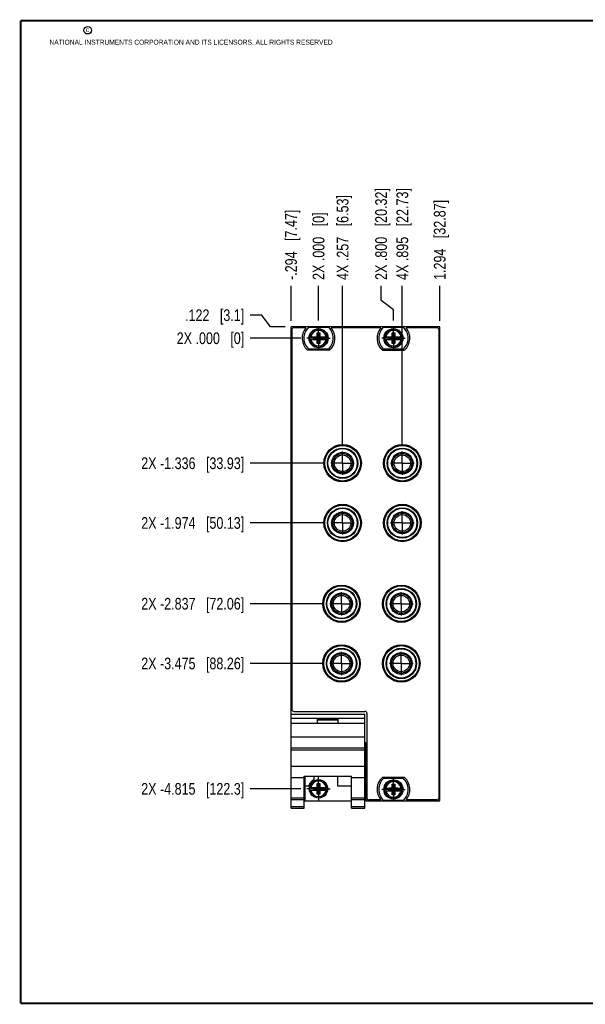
# Model space of a CAD drawing. Header units: inches. Extents: x 0.2 to 16.8, y 0.2 to 10.8.
# Tile 1 of 10: x 0.2 to 6.3, y 0.2 to 10.8. Entities that reach past the tile are written whole.
import ezdxf

# ---------------------------------------------------------------- set-up
doc = ezdxf.new("R2010")
doc.units = ezdxf.units.IN
doc.header["$LTSCALE"] = 0.935
doc.header["$MEASUREMENT"] = 0
doc.linetypes.add('CENTER', pattern=[0.6, 0.375, -0.075, 0.075, -0.075])
doc.layers.get('0').update_dxf_attribs({"linetype": 'CONTINUOUS'})
doc.layers.add('02___PRT_ALL_AXES', color=7, linetype='CONTINUOUS')
doc.layers.add('DIMENSIONS', color=7, linetype='CONTINUOUS')
doc.styles.get("Standard").update_dxf_attribs({"font": 'txt', "width": 0.8})
doc.dimstyles.new('DIMSTYLE_1', dxfattribs={"dimtxt": 0.125, "dimasz": 0.18, "dimexe": 0.18, "dimexo": 0.0625, "dimgap": 0.09, "dimtad": 0, "dimtih": 1, "dimtoh": 1, "dimdec": 3, "dimzin": 4, "dimdsep": 46, "dimtxsty": 'STANDARD', "dimblk": '_FILLED', "dimblk1": '_FILLED', "dimblk2": '_FILLED', "dimcen": 0.09, "dimadec": 0, "dimazin": 0, "dimtp": 0.01, "dimtm": 0.01, "dimtfac": 1, "dimtdec": 3, "dimtofl": 0, "dimtmove": 0, "dimatfit": 3, "dimldrblk": '_FILLED', "dimfxl": 1, "dimtolj": 1, "dimtzin": 4, "dimarcsym": 0})

# ---------------------------------------------------------------- blocks, each defined once
blk = doc.blocks.new('*D4')
at = {"layer": 'DIMENSIONS', "color": 2, "linetype": 'CONTINUOUS'}
for p, q in [((2.825, 7.612), (2.7, 7.612)), ((2.917, 7.488), (2.825, 7.612)), ((3.075, 7.488), (2.917, 7.488))]:
    blk.add_line(p, q, dxfattribs=at)
at = {"layer": 'DIMENSIONS', "color": 2, "linetype": 'CONTINUOUS', "insert": (2.638, 7.674), "char_height": 0.125, "width": 1.025, "attachment_point": 3, "line_spacing_factor": 0.9}
blk.add_mtext('.122{\\Ftxt.shx;\\W1.000000;\\H0.125000; }[3.1]', dxfattribs=at)
blk = doc.blocks.new('_FILLED')
at = {"color": 0, "linetype": 'BYBLOCK'}
blk.add_solid([(0, 0), (-1, 0.174), (-1, -0.174)], dxfattribs=at)
blk = doc.blocks.new('*D5')
at = {"layer": 'DIMENSIONS', "color": 2, "linetype": 'CONTINUOUS'}
blk.add_line((3.244, 7.366), (2.7, 7.366), dxfattribs=at)
at = {"layer": 'DIMENSIONS', "color": 2, "linetype": 'CONTINUOUS', "insert": (2.638, 7.428), "char_height": 0.125, "width": 1.125, "attachment_point": 3, "line_spacing_factor": 0.9}
blk.add_mtext('2X .000{\\Ftxt.shx;\\W1.000000;\\H0.125000; }[0]', dxfattribs=at)
blk = doc.blocks.new('*D6')
at = {"layer": 'DIMENSIONS', "color": 2, "linetype": 'CONTINUOUS'}
blk.add_line((3.501, 6.03), (2.7, 6.03), dxfattribs=at)
at = {"layer": 'DIMENSIONS', "color": 2, "linetype": 'CONTINUOUS', "insert": (2.638, 6.092), "char_height": 0.125, "width": 1.725, "attachment_point": 3, "line_spacing_factor": 0.9}
blk.add_mtext('2X -1.336{\\Ftxt.shx;\\W1.000000;\\H0.125000; }[33.93]', dxfattribs=at)
blk = doc.blocks.new('*D7')
at = {"layer": 'DIMENSIONS', "color": 2, "linetype": 'CONTINUOUS'}
blk.add_line((3.501, 5.392), (2.7, 5.392), dxfattribs=at)
at = {"layer": 'DIMENSIONS', "color": 2, "linetype": 'CONTINUOUS', "insert": (2.638, 5.454), "char_height": 0.125, "width": 1.725, "attachment_point": 3, "line_spacing_factor": 0.9}
blk.add_mtext('2X -1.974{\\Ftxt.shx;\\W1.000000;\\H0.125000; }[50.13]', dxfattribs=at)
blk = doc.blocks.new('*D8')
at = {"layer": 'DIMENSIONS', "color": 2, "linetype": 'CONTINUOUS'}
blk.add_line((3.49, 4.529), (2.7, 4.529), dxfattribs=at)
at = {"layer": 'DIMENSIONS', "color": 2, "linetype": 'CONTINUOUS', "insert": (2.638, 4.591), "char_height": 0.125, "width": 1.725, "attachment_point": 3, "line_spacing_factor": 0.9}
blk.add_mtext('2X -2.837{\\Ftxt.shx;\\W1.000000;\\H0.125000; }[72.06]', dxfattribs=at)
blk = doc.blocks.new('*D9')
at = {"layer": 'DIMENSIONS', "color": 2, "linetype": 'CONTINUOUS'}
blk.add_line((3.49, 3.891), (2.7, 3.891), dxfattribs=at)
at = {"layer": 'DIMENSIONS', "color": 2, "linetype": 'CONTINUOUS', "insert": (2.638, 3.953), "char_height": 0.125, "width": 1.725, "attachment_point": 3, "line_spacing_factor": 0.9}
blk.add_mtext('2X -3.475{\\Ftxt.shx;\\W1.000000;\\H0.125000; }[88.26]', dxfattribs=at)
blk = doc.blocks.new('*D10')
at = {"layer": 'DIMENSIONS', "color": 2, "linetype": 'CONTINUOUS'}
blk.add_line((3.244, 2.551), (2.7, 2.551), dxfattribs=at)
at = {"layer": 'DIMENSIONS', "color": 2, "linetype": 'CONTINUOUS', "insert": (2.638, 2.613), "char_height": 0.125, "width": 1.725, "attachment_point": 3, "line_spacing_factor": 0.9}
blk.add_mtext('2X -4.815{\\Ftxt.shx;\\W1.000000;\\H0.125000; }[122.3]', dxfattribs=at)
blk = doc.blocks.new('*D11')
at = {"layer": 'DIMENSIONS', "color": 2, "linetype": 'CONTINUOUS'}
for p, q in [((4.1, 7.767), (4.1, 7.925)), ((4.232, 7.669), (4.1, 7.767)), ((4.232, 7.553), (4.232, 7.669))]:
    blk.add_line(p, q, dxfattribs=at)
at = {"layer": 'DIMENSIONS', "color": 2, "linetype": 'CONTINUOUS', "insert": (4.037, 7.988), "char_height": 0.125, "width": 1.525, "attachment_point": 1, "rotation": 90, "line_spacing_factor": 0.9}
blk.add_mtext('2X .800{\\Ftxt.shx;\\W1.000000;\\H0.125000; }[20.32]', dxfattribs=at)
blk = doc.blocks.new('*D12')
at = {"layer": 'DIMENSIONS', "color": 2, "linetype": 'CONTINUOUS'}
blk.add_line((3.432, 7.553), (3.432, 7.925), dxfattribs=at)
at = {"layer": 'DIMENSIONS', "color": 2, "linetype": 'CONTINUOUS', "insert": (3.369, 7.988), "char_height": 0.125, "width": 1.125, "attachment_point": 1, "rotation": 90, "line_spacing_factor": 0.9}
blk.add_mtext('2X .000{\\Ftxt.shx;\\W1.000000;\\H0.125000; }[0]', dxfattribs=at)
blk = doc.blocks.new('*D13')
at = {"layer": 'DIMENSIONS', "color": 2, "linetype": 'CONTINUOUS'}
blk.add_line((4.326, 6.217), (4.326, 7.925), dxfattribs=at)
at = {"layer": 'DIMENSIONS', "color": 2, "linetype": 'CONTINUOUS', "insert": (4.264, 7.988), "char_height": 0.125, "width": 1.525, "attachment_point": 1, "rotation": 90, "line_spacing_factor": 0.9}
blk.add_mtext('4X .895{\\Ftxt.shx;\\W1.000000;\\H0.125000; }[22.73]', dxfattribs=at)
blk = doc.blocks.new('*D14')
at = {"layer": 'DIMENSIONS', "color": 2, "linetype": 'CONTINUOUS'}
blk.add_line((3.689, 6.217), (3.689, 7.925), dxfattribs=at)
at = {"layer": 'DIMENSIONS', "color": 2, "linetype": 'CONTINUOUS', "insert": (3.626, 7.988), "char_height": 0.125, "width": 1.425, "attachment_point": 1, "rotation": 90, "line_spacing_factor": 0.9}
blk.add_mtext('4X .257{\\Ftxt.shx;\\W1.000000;\\H0.125000; }[6.53]', dxfattribs=at)
blk = doc.blocks.new('*D15')
at = {"layer": 'DIMENSIONS', "color": 2, "linetype": 'CONTINUOUS'}
blk.add_line((4.726, 7.55), (4.726, 7.925), dxfattribs=at)
at = {"layer": 'DIMENSIONS', "color": 2, "linetype": 'CONTINUOUS', "insert": (4.663, 7.988), "char_height": 0.125, "width": 1.325, "attachment_point": 1, "rotation": 90, "line_spacing_factor": 0.9}
blk.add_mtext('1.294{\\Ftxt.shx;\\W1.000000;\\H0.125000; }[32.87]', dxfattribs=at)
blk = doc.blocks.new('*D16')
at = {"layer": 'DIMENSIONS', "color": 2, "linetype": 'CONTINUOUS'}
blk.add_line((3.138, 7.55), (3.138, 7.925), dxfattribs=at)
at = {"layer": 'DIMENSIONS', "color": 2, "linetype": 'CONTINUOUS', "insert": (3.075, 7.988), "char_height": 0.125, "width": 1.225, "attachment_point": 1, "rotation": 90, "line_spacing_factor": 0.9}
blk.add_mtext('-.294{\\Ftxt.shx;\\W1.000000;\\H0.125000; }[7.47]', dxfattribs=at)

msp = doc.modelspace()

# ---------------------------------------------------------------- linework, layer by layer
at = {"color": 7, "linetype": 'CONTINUOUS'}
for p, q in [((3.1375, 2.3456), (3.1375, 7.4876)), ((4.7255, 7.4876), (3.1375, 7.4876)), ((3.2971, 7.4776), (3.1675, 7.4776)), ((3.3278, 7.4841), (3.5353, 7.4841)), ((4.0971, 7.4776), (3.566, 7.4776)), ((4.1278, 7.4841), (4.3353, 7.4841)), ((4.6955, 7.4776), (4.366, 7.4776)), ((4.7255, 2.4226), (4.7255, 7.4876)), ((3.1475, 7.4576), (3.1475, 3.3976)), ((3.3369, 7.3794), (3.4198, 7.3794)), ((3.383, 7.3539), (3.383, 7.3773)), ((3.383, 7.3773), (3.48, 7.3539)), ((3.383, 7.3539), (3.48, 7.3773)), ((3.4198, 7.3773), (3.383, 7.3773)), ((3.4177, 7.3085), (3.4453, 7.4227)), ((3.4177, 7.3794), (3.4177, 7.4227)), ((3.4453, 7.3085), (3.4177, 7.4227)), ((3.4177, 7.4227), (3.4453, 7.4227)), ((3.4198, 7.3794), (3.4198, 7.3773)), ((3.4198, 7.3539), (3.4432, 7.3773)), ((3.4432, 7.3539), (3.4198, 7.3773)), ((3.4432, 7.3794), (3.4432, 7.3773)), ((3.4432, 7.3794), (3.5262, 7.3794)), ((3.48, 7.3773), (3.4432, 7.3773)), ((3.4453, 7.4227), (3.4453, 7.3794)), ((3.48, 7.3539), (3.48, 7.3773)), ((4.1369, 7.3794), (4.2198, 7.3794)), ((4.183, 7.3539), (4.183, 7.3773)), ((4.183, 7.3539), (4.28, 7.3773)), ((4.2198, 7.3773), (4.183, 7.3773)), ((4.183, 7.3773), (4.28, 7.3539)), ((4.2177, 7.3085), (4.2453, 7.4227)), ((4.2177, 7.3794), (4.2177, 7.4227)), ((4.2453, 7.3085), (4.2177, 7.4227)), ((4.2177, 7.4227), (4.2453, 7.4227)), ((4.2198, 7.3794), (4.2198, 7.3773)), ((4.2198, 7.3539), (4.2432, 7.3773)), ((4.2432, 7.3539), (4.2198, 7.3773)), ((4.2432, 7.3794), (4.2432, 7.3773)), ((4.2432, 7.3794), (4.3262, 7.3794)), ((4.28, 7.3773), (4.2432, 7.3773)), ((4.2453, 7.4227), (4.2453, 7.3794)), ((4.28, 7.3539), (4.28, 7.3773)), ((4.7155, 7.4576), (4.7155, 2.4526)), ((3.3369, 7.3518), (3.4198, 7.3518)), ((3.383, 7.3539), (3.4198, 7.3539)), ((3.4177, 7.3085), (3.4177, 7.3518)), ((3.4453, 7.3085), (3.4177, 7.3085)), ((3.4198, 7.3518), (3.4198, 7.3539)), ((3.4432, 7.3518), (3.4432, 7.3539)), ((3.4432, 7.3539), (3.48, 7.3539)), ((3.4432, 7.3518), (3.5262, 7.3518)), ((3.4453, 7.3518), (3.4453, 7.3085)), ((4.1369, 7.3518), (4.2198, 7.3518)), ((4.183, 7.3539), (4.2198, 7.3539)), ((4.2177, 7.3085), (4.2177, 7.3518)), ((4.2453, 7.3085), (4.2177, 7.3085)), ((4.2198, 7.3518), (4.2198, 7.3539)), ((4.2432, 7.3518), (4.2432, 7.3539)), ((4.2432, 7.3539), (4.28, 7.3539)), ((4.2432, 7.3518), (4.3262, 7.3518)), ((4.2453, 7.3518), (4.2453, 7.3085)), ((3.5498, 7.2366), (3.3133, 7.2366)), ((3.5353, 7.2471), (3.3278, 7.2471)), ((4.1133, 7.2366), (4.3498, 7.2366)), ((4.3353, 7.2471), (4.1278, 7.2471)), ((3.1675, 3.3776), (3.9275, 3.3776)), ((3.1375, 3.3476), (3.9255, 3.3476)), ((3.1375, 3.3046), (3.9255, 3.3046)), ((3.4215, 3.2946), (3.6415, 3.2946)), ((3.4215, 3.2476), (3.4215, 3.2946)), ((3.4215, 3.2876), (3.6415, 3.2876)), ((3.6415, 3.2476), (3.6415, 3.2946)), ((3.9255, 2.3456), (3.9255, 3.3476)), ((3.9475, 3.3576), (3.9475, 2.4526)), ((3.9255, 3.2476), (3.1375, 3.2476)), ((3.1375, 3.1076), (3.9255, 3.1076)), ((3.1375, 2.9876), (3.9255, 2.9876)), ((3.1375, 2.9681), (3.9255, 2.9681)), ((3.9255, 3.0446), (3.9375, 3.0446)), ((3.9375, 3.0446), (3.9375, 2.4226)), ((3.1375, 2.7923), (3.9255, 2.7923)), ((3.1375, 2.6726), (3.2795, 2.6726)), ((3.2795, 2.6879), (3.7835, 2.6879)), ((3.2795, 2.3456), (3.2795, 2.6879)), ((3.2855, 2.6879), (3.2855, 2.4226)), ((3.3825, 2.6879), (3.3825, 2.648)), ((3.6325, 2.6879), (3.6325, 2.5826)), ((3.7835, 2.3456), (3.7835, 2.6879)), ((3.7835, 2.6726), (3.9255, 2.6726)), ((4.3498, 2.6736), (4.1133, 2.6736)), ((4.1278, 2.6631), (4.3353, 2.6631)), ((3.2855, 2.5826), (3.3273, 2.5826)), ((3.3369, 2.5644), (3.4198, 2.5644)), ((3.3369, 2.5368), (3.4198, 2.5368)), ((3.4198, 2.5623), (3.383, 2.5623)), ((3.383, 2.5623), (3.48, 2.5389)), ((3.383, 2.5389), (3.48, 2.5623)), ((3.383, 2.5389), (3.383, 2.5623)), ((3.383, 2.5389), (3.4198, 2.5389)), ((3.4177, 2.6077), (3.4453, 2.6077)), ((3.4453, 2.4935), (3.4177, 2.6077)), ((3.4177, 2.5644), (3.4177, 2.6077)), ((3.4177, 2.4935), (3.4453, 2.6077)), ((3.4177, 2.4935), (3.4177, 2.5368)), ((3.4198, 2.5644), (3.4198, 2.5623)), ((3.4432, 2.5389), (3.4198, 2.5623)), ((3.4198, 2.5389), (3.4432, 2.5623)), ((3.4198, 2.5368), (3.4198, 2.5389)), ((3.4432, 2.5644), (3.5262, 2.5644)), ((3.4432, 2.5644), (3.4432, 2.5623)), ((3.48, 2.5623), (3.4432, 2.5623)), ((3.4432, 2.5389), (3.48, 2.5389)), ((3.4432, 2.5368), (3.4432, 2.5389)), ((3.4432, 2.5368), (3.5262, 2.5368)), ((3.4453, 2.6077), (3.4453, 2.5644)), ((3.4453, 2.5368), (3.4453, 2.4935)), ((3.48, 2.5389), (3.48, 2.5623)), ((3.6325, 2.5826), (3.7835, 2.5826)), ((4.1369, 2.5584), (4.2198, 2.5584)), ((4.1369, 2.5308), (4.2198, 2.5308)), ((4.183, 2.5329), (4.28, 2.5563)), ((4.2198, 2.5563), (4.183, 2.5563)), ((4.183, 2.5563), (4.28, 2.5329)), ((4.183, 2.5329), (4.183, 2.5563)), ((4.183, 2.5329), (4.2198, 2.5329)), ((4.2177, 2.6017), (4.2453, 2.6017)), ((4.2453, 2.4875), (4.2177, 2.6017)), ((4.2177, 2.5584), (4.2177, 2.6017)), ((4.2177, 2.4875), (4.2453, 2.6017)), ((4.2177, 2.4875), (4.2177, 2.5308)), ((4.2198, 2.5584), (4.2198, 2.5563)), ((4.2198, 2.5563), (4.2432, 2.5329)), ((4.2198, 2.5329), (4.2432, 2.5563)), ((4.2198, 2.5308), (4.2198, 2.5329)), ((4.2432, 2.5584), (4.3262, 2.5584)), ((4.2432, 2.5584), (4.2432, 2.5563)), ((4.28, 2.5563), (4.2432, 2.5563)), ((4.2432, 2.5329), (4.28, 2.5329)), ((4.2432, 2.5308), (4.2432, 2.5329)), ((4.2432, 2.5308), (4.3262, 2.5308)), ((4.2453, 2.6017), (4.2453, 2.5584)), ((4.2453, 2.5308), (4.2453, 2.4875)), ((4.28, 2.5329), (4.28, 2.5563)), ((3.1375, 2.4556), (3.2795, 2.4556)), ((3.1375, 2.4364), (3.2795, 2.4364)), ((3.2855, 2.4226), (3.7835, 2.4226)), ((3.4453, 2.4935), (3.4177, 2.4935)), ((3.7835, 2.4556), (3.9255, 2.4556)), ((3.7835, 2.4364), (3.9255, 2.4364)), ((3.9375, 2.4226), (4.7255, 2.4226)), ((4.0971, 2.4326), (3.9675, 2.4326)), ((4.3353, 2.4261), (4.1278, 2.4261)), ((4.2453, 2.4875), (4.2177, 2.4875)), ((4.6955, 2.4326), (4.366, 2.4326)), ((3.1375, 2.3635), (3.2795, 2.3635)), ((3.1375, 2.3456), (3.2795, 2.3456)), ((3.7835, 2.3635), (3.9255, 2.3635)), ((3.7835, 2.3456), (3.9255, 2.3456))]:
    msp.add_line(p, q, dxfattribs=at)
at = {"color": 7, "linetype": 'CONTINUOUS', "const_width": 0.02}
for points in [[(0.25, 10.7586), (0.25, 0.2586)], [(16.75, 10.7586), (0.25, 10.7586)], [(0.25, 0.2586), (16.75, 0.2586)]]:
    msp.add_lwpolyline(points, dxfattribs=at)
at = {"color": 2, "linetype": 'CONTINUOUS'}
msp.add_circle((0.9659, 10.6562), 0.0403, dxfattribs=at)
at = {"color": 7, "linetype": 'CONTINUOUS'}
for centre, radius in [((3.4315, 7.3656), 0.1025), ((3.4315, 7.3656), 0.098), ((4.2315, 7.3656), 0.1025), ((4.2315, 7.3656), 0.098), ((3.6885, 6.0296), 0.2), ((3.6885, 6.0296), 0.19), ((4.3265, 6.0296), 0.2), ((4.3265, 6.0296), 0.19), ((3.6885, 6.0296), 0.1625), ((3.6885, 6.0296), 0.1562), ((3.6885, 6.0296), 0.1158), ((3.6885, 6.0296), 0.1043), ((3.6885, 6.0296), 0.0886), ((4.3265, 6.0296), 0.1625), ((4.3263, 6.0296), 0.1562), ((4.3263, 6.0296), 0.1158), ((4.3263, 6.0296), 0.1043), ((4.3263, 6.0296), 0.0886), ((3.6885, 5.3916), 0.2), ((3.6885, 5.3916), 0.19), ((4.3265, 5.3916), 0.2), ((4.3265, 5.3916), 0.19), ((3.6885, 5.3916), 0.1625), ((3.6885, 5.3918), 0.1562), ((3.6885, 5.3918), 0.1158), ((3.6885, 5.3918), 0.1043), ((3.6885, 5.3918), 0.0886), ((4.3265, 5.3916), 0.1625), ((4.3263, 5.3918), 0.1562), ((4.3263, 5.3918), 0.1158), ((4.3263, 5.3918), 0.1043), ((4.3263, 5.3918), 0.0886), ((3.6775, 4.5286), 0.2), ((3.6775, 4.5286), 0.19), ((3.6775, 4.5286), 0.1625), ((3.6775, 4.5286), 0.1562), ((3.6775, 4.5286), 0.1158), ((3.6775, 4.5286), 0.1043), ((4.3155, 4.5286), 0.2), ((4.3155, 4.5286), 0.19), ((4.3155, 4.5286), 0.1625), ((4.3153, 4.5286), 0.1562), ((4.3153, 4.5286), 0.1158), ((4.3153, 4.5286), 0.1043), ((3.6775, 4.5286), 0.0886), ((4.3153, 4.5286), 0.0886), ((3.6775, 3.8906), 0.2), ((3.6775, 3.8906), 0.19), ((3.6775, 3.8906), 0.1625), ((3.6775, 3.8908), 0.1562), ((3.6775, 3.8908), 0.1158), ((4.3155, 3.8906), 0.2), ((4.3155, 3.8906), 0.19), ((4.3155, 3.8906), 0.1625), ((4.3153, 3.8908), 0.1562), ((4.3153, 3.8908), 0.1158), ((3.6775, 3.8908), 0.1043), ((3.6775, 3.8908), 0.0886), ((4.3153, 3.8908), 0.1043), ((4.3153, 3.8908), 0.0886), ((3.4315, 2.5506), 0.098), ((4.2315, 2.5446), 0.1025), ((4.2315, 2.5446), 0.098)]:
    msp.add_circle(centre, radius, dxfattribs=at)
for centre, radius, start, end in [((3.1675, 7.4576), 0.02, 90, 180), ((3.4315, 7.3656), 0.175, 140.20818, 227.4886), ((3.4315, 7.3656), 0.1575, 131.20295, 228.79705), ((3.4315, 7.3656), 0.1575, 311.20295, 48.79705), ((3.4315, 7.3656), 0.175, 312.5114, 39.79182), ((4.2315, 7.3656), 0.175, 140.20818, 227.4886), ((4.2315, 7.3656), 0.1575, 131.20295, 228.79705), ((4.2315, 7.3656), 0.1575, 311.20295, 48.79705), ((4.2315, 7.3656), 0.175, 312.5114, 39.79182), ((4.6955, 7.4576), 0.02, 0, 90), ((3.4315, 7.3656), 0.0956, 171.71661, 188.28339), ((3.4315, 7.3656), 0.0947, 8.36374, 171.63626), ((3.4315, 7.3656), 0.0832, 9.53359, 170.46641), ((3.4315, 7.3656), 0.0956, 351.71661, 8.28339), ((4.2315, 7.3656), 0.0956, 171.71661, 188.28339), ((4.2315, 7.3656), 0.0947, 8.36374, 171.63626), ((4.2315, 7.3656), 0.0832, 9.53359, 170.46641), ((4.2315, 7.3656), 0.0956, 351.71661, 8.28339), ((3.4315, 7.3656), 0.0947, 188.36374, 351.63626), ((3.4315, 7.3656), 0.0832, 189.53359, 350.46641), ((4.2315, 7.3656), 0.0947, 188.36374, 351.63626), ((4.2315, 7.3656), 0.0832, 189.53359, 350.46641), ((3.1675, 3.3976), 0.02, 180, 270), ((3.9275, 3.3576), 0.02, 0, 90), ((3.4315, 2.5506), 0.109, 116.71426, 162.92771), ((3.4315, 2.5506), 0.0947, 8.36374, 171.63626), ((3.4315, 2.5506), 0.0832, 9.53359, 170.46641), ((4.2315, 2.5446), 0.175, 132.5114, 219.79182), ((4.2315, 2.5446), 0.1575, 131.20295, 228.79705), ((4.2315, 2.5446), 0.0947, 8.36374, 171.63626), ((4.2315, 2.5446), 0.1575, 311.20295, 48.79705), ((4.2315, 2.5446), 0.175, 320.20818, 47.4886), ((3.4315, 2.5506), 0.0956, 171.71661, 188.28339), ((3.4315, 2.5506), 0.0947, 188.36374, 351.63626), ((3.4315, 2.5506), 0.0832, 189.53359, 350.46641), ((3.4315, 2.5506), 0.0956, 351.71661, 8.28339), ((4.2315, 2.5446), 0.0956, 171.71661, 188.28339), ((4.2315, 2.5446), 0.0947, 188.36374, 351.63626), ((4.2315, 2.5446), 0.0832, 9.53359, 170.46641), ((4.2315, 2.5446), 0.0832, 189.53359, 350.46641), ((4.2315, 2.5446), 0.0956, 351.71661, 8.28339), ((3.9675, 2.4526), 0.02, 180, 270), ((4.6955, 2.4526), 0.02, 270, 360)]:
    msp.add_arc(centre, radius, start, end, dxfattribs=at)
at = {"layer": '02___PRT_ALL_AXES', "color": 7, "linetype": 'CENTER'}
for p, q in [((3.4315, 7.3656), (3.4315, 7.4907)), ((4.2315, 7.3656), (4.2315, 7.4907)), ((3.4315, 7.3656), (3.3064, 7.3656)), ((3.4315, 7.3656), (3.4315, 7.2405)), ((3.4315, 7.3656), (3.5566, 7.3656)), ((4.2315, 7.3656), (4.1064, 7.3656)), ((4.2315, 7.3656), (4.2315, 7.2405)), ((4.2315, 7.3656), (4.3566, 7.3656)), ((3.6885, 6.0296), (3.6885, 6.1547)), ((4.3263, 6.0296), (4.3263, 6.1547)), ((3.6885, 6.0296), (3.5634, 6.0296)), ((3.6885, 6.0296), (3.6885, 5.9045)), ((3.6885, 6.0296), (3.8136, 6.0296)), ((4.3263, 6.0296), (4.2012, 6.0296)), ((4.3263, 6.0296), (4.3263, 5.9045)), ((4.3263, 6.0296), (4.4514, 6.0296)), ((3.6885, 5.3918), (3.6885, 5.5169)), ((4.3263, 5.3918), (4.3263, 5.5169)), ((3.6885, 5.3918), (3.5634, 5.3918)), ((3.6885, 5.3918), (3.6885, 5.2667)), ((3.6885, 5.3918), (3.8136, 5.3918)), ((4.3263, 5.3918), (4.2012, 5.3918)), ((4.3263, 5.3918), (4.3263, 5.2667)), ((4.3263, 5.3918), (4.4514, 5.3918)), ((3.6775, 4.5286), (3.6775, 4.6537)), ((4.3153, 4.5286), (4.3153, 4.6537)), ((3.6775, 4.5286), (3.5524, 4.5286)), ((3.6775, 4.5286), (3.8026, 4.5286)), ((3.6775, 4.5286), (3.6775, 4.4035)), ((4.3153, 4.5286), (4.1902, 4.5286)), ((4.3153, 4.5286), (4.4404, 4.5286)), ((4.3153, 4.5286), (4.3153, 4.4035)), ((3.6775, 3.8908), (3.6775, 4.0159)), ((4.3153, 3.8908), (4.3153, 4.0159)), ((3.6775, 3.8908), (3.5524, 3.8908)), ((3.6775, 3.8908), (3.8026, 3.8908)), ((3.6775, 3.8908), (3.6775, 3.7657)), ((4.3153, 3.8908), (4.1902, 3.8908)), ((4.3153, 3.8908), (4.4404, 3.8908)), ((4.3153, 3.8908), (4.3153, 3.7657)), ((3.4315, 2.5506), (3.4315, 2.6757)), ((4.2315, 2.5446), (4.2315, 2.6697)), ((3.4315, 2.5506), (3.3064, 2.5506)), ((3.4315, 2.5506), (3.5566, 2.5506)), ((3.4315, 2.5506), (3.4315, 2.4255)), ((4.2315, 2.5446), (4.1064, 2.5446)), ((4.2315, 2.5446), (4.3566, 2.5446)), ((4.2315, 2.5446), (4.2315, 2.4195))]:
    msp.add_line(p, q, dxfattribs=at)

# ---------------------------------------------------------------- texts
at = {"color": 2, "linetype": 'CONTINUOUS', "char_height": 0.053, "attachment_point": 1, "line_spacing_factor": 0.9}
for s, insert, width in [('c', (0.946, 10.6893), 0.0424), ('NATIONAL INSTRUMENTS CORPORATION AND ITS LICENSORS. ALL RIGHTS RESERVED', (0.5583, 10.5546), 3.0104)]:
    msp.add_mtext(s, dxfattribs=dict(at, insert=insert, width=width))

# ---------------------------------------------------------------- dimensions: what is measured, and where the dimension line sits
at = {"layer": 'DIMENSIONS', "color": 2, "linetype": 'CONTINUOUS'}
for feature_location, offset, dtype, origin, text, picture, middle in [((4.231515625, 7.5532229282), (-0.1320050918, 0.3719), 0, (3.431515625, 7.4907229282), '2X <>', '*D11', (4.0995105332, 8.7501229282)), ((4.3263, 6.2172), (0, 1.7079), 1, (3.4315, 6.1547), '4X <>', '*D13', (4.3263, 8.7501)), ((3.6885, 6.2172), (0, 1.7079), 1, (3.4315, 6.1547), '4X <>', '*D14', (3.6885, 8.7001)), ((3.1375, 7.5501), (0, 0.375), 1, (3.4315, 7.4876), '-<>', '*D16', (3.1375, 8.6001)), ((3.431515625, 7.5532229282), (0, 0.3719), 1, (3.431515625, 7.4907229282), '2X <>', '*D12', (3.431515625, 8.5501229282)), ((3.5009, 6.0296), (-0.8009, 0), 0, (3.5634, 7.3656), '2X -<>', '*D6', (1.525, 6.0296)), ((3.5009, 5.3918), (-0.8009, 0), 0, (3.5634, 7.3656), '2X -<>', '*D7', (1.525, 5.3918)), ((3.4899, 4.5286), (-0.7899, 0), 0, (3.5524, 7.3656), '2X -<>', '*D8', (1.525, 4.5286)), ((3.4899, 3.8908), (-0.7899, 0), 0, (3.5524, 7.3656), '2X -<>', '*D9', (1.525, 3.8908)), ((3.2439, 2.5506), (-0.5439, 0), 0, (3.3064, 7.3656), '2X -<>', '*D10', (1.525, 2.5506)), ((3.243915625, 7.3656229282), (-0.5439, 0), 0, (3.306415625, 7.3656229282), '2X <>', '*D5', (1.875015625, 7.3656229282))]:
    dim = msp.add_ordinate_dim(feature_location=feature_location, offset=offset, dtype=dtype, origin=origin, text=text, dimstyle='DIMSTYLE_1', dxfattribs=at)
    dim.commit()
    dim.dimension.update_dxf_attribs({"geometry": picture, "text_midpoint": middle})
for feature_location, offset, dtype, origin, picture, middle in [((4.7255, 7.5501), (0, 0.375), 1, (3.4315, 7.4876), '*D15', (4.7255, 8.6501)), ((3.075, 7.4876), (-0.375, 0.1243), 0, (3.3064, 7.3656), '*D4', (1.875, 7.6119))]:
    dim = msp.add_ordinate_dim(feature_location=feature_location, offset=offset, dtype=dtype, origin=origin, dimstyle='DIMSTYLE_1', dxfattribs=at)
    dim.commit()
    dim.dimension.update_dxf_attribs({"geometry": picture, "text_midpoint": middle})

doc.saveas('drawing.dxf')
